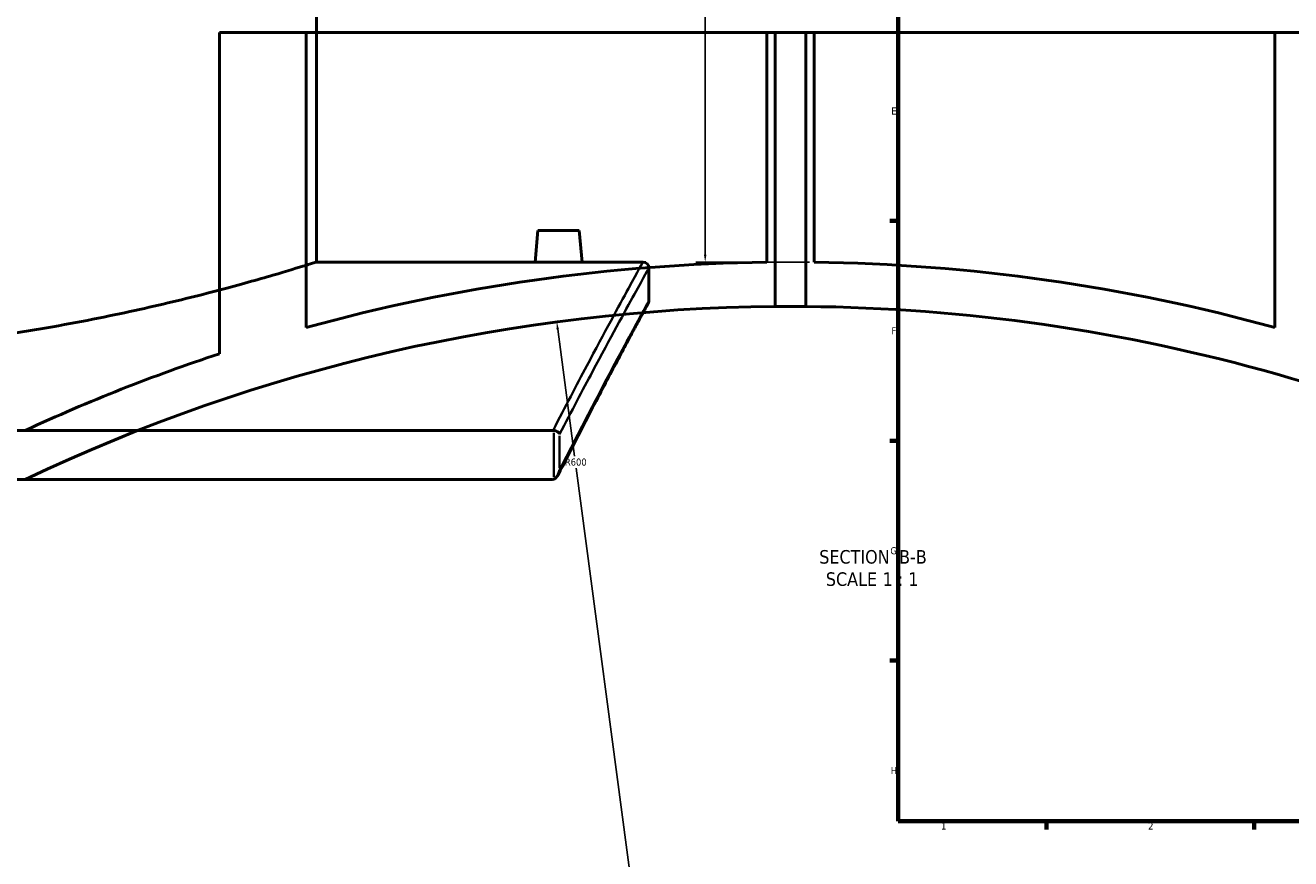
# Model space of a CAD drawing. Header units: millimetres. Extents: x -674 to 1238, y -406 to 964.
# Tile 3 of 13: x -275 to 153, y 7 to 289. Entities that reach past the tile are written whole.
import ezdxf

# ---------------------------------------------------------------- set-up
doc = ezdxf.new("R2010")
doc.units = ezdxf.units.MM
for name, color, linetype, lineweight in [('Border (ANSI)', 7, 'Continuous', 70), ('Dimension (ANSI)', 7, 'Continuous', 25), ('Symbol (ANSI)', 7, 'Continuous', 25), ('Visible (ANSI)', 7, 'Continuous', 50), ('Visible Narrow (ANSI)', 7, 'Continuous', 35)]:
    doc.layers.add(name, color=color, linetype=linetype, lineweight=lineweight)
doc.styles.add('Label Text (ANSI)', font='tahoma.ttf')
doc.styles.add('Note Text (ANSI)', font='tahoma.ttf')
doc.dimstyles.new('Default - mm (ANSI)', dxfattribs={"dimtxt": 2.4, "dimasz": 2.5, "dimexe": 3.175, "dimexo": 1.6002, "dimgap": 0.8, "dimtad": 0, "dimtoh": 1, "dimdec": 0, "dimrnd": 1e-08, "dimzin": 4, "dimdsep": 46, "dimtxsty": 'Note Text (ANSI)', "dimcen": 0.09, "dimdle": 10, "dimclrd": 256, "dimclre": 256, "dimclrt": 5, "dimadec": 1, "dimazin": 1, "dimtfac": 1.27, "dimtofl": 0, "dimtmove": 0, "dimatfit": 3, "dimfxl": 1, "dimtolj": 1, "dimtzin": 4, "dimlwd": -1, "dimlwe": -1, "dimarcsym": 0})

# ---------------------------------------------------------------- blocks, each defined once
blk = doc.blocks.new('Borders Default Border')
at = {"layer": 'Border (ANSI)'}
for p, q in [((20, 222.75), (17.2, 222.75)), ((20, 148.5), (17.2, 148.5)), ((20, 74.25), (17.2, 74.25)), ((70.08, 20), (70.08, 17.2)), ((140.17, 20), (140.17, 17.2))]:
    blk.add_line(p, q, dxfattribs=at)
at = {"layer": 'Border (ANSI)', "flags": 128}
blk.add_lwpolyline([(20, 20), (20, 574), (821, 574), (821, 20), (20, 20)], dxfattribs=at)
at = {"layer": 'Border (ANSI)', "color": 5, "true_color": 0x0000ff, "char_height": 2.4, "attachment_point": 7, "style": 'Note Text (ANSI)'}
for s, insert in [('E', (17.71, 258.68)), ('F', (17.78, 184.43)), ('G', (17.4, 110.13)), ('H', (17.53, 35.93)), ('1', (34.5, 17.2)), ('2', (104.4, 17.2))]:
    blk.add_mtext(s, dxfattribs=dict(at, insert=insert))
blk = doc.blocks.new('*D12')
at = {"layer": 'Defpoints', "color": 0, "transparency": 16777216}
for p in [(-78.46, 369.73), (-45.11, 208.84), (-8.31, 208.84)]:
    blk.add_point(p, dxfattribs=at)
at = {"layer": 'Dimension (ANSI)', "transparency": 16777216}
for p, q in [((-76.86, 369.73), (-41.93, 369.73)), ((-45.11, 367.23), (-45.11, 314.9)), ((-45.11, 211.34), (-45.11, 308.52)), ((-9.91, 208.84), (-48.28, 208.84))]:
    blk.add_line(p, q, dxfattribs=at)
for points in [[(-45.53, 367.23), (-44.69, 367.23), (-45.11, 369.73)], [(-45.53, 211.34), (-44.69, 211.34), (-45.11, 208.84)]]:
    blk.add_solid(points, dxfattribs=at)
at = {"layer": 'Dimension (ANSI)', "color": 5, "transparency": 16777216, "insert": (-46.36, 309.32), "char_height": 2.4, "attachment_point": 1, "rotation": 90, "style": 'Note Text (ANSI)'}
blk.add_mtext('\\A1;161', dxfattribs=at)
blk = doc.blocks.new('*D13')
at = {"layer": 'Defpoints', "color": 0, "transparency": 16777216}
for p in [(-95.23, 188.68), (-16.31, -406.11)]:
    blk.add_point(p, dxfattribs=at)
at = {"layer": 'Dimension (ANSI)', "transparency": 16777216}
for p, q in [((-94.9, 186.2), (-89.21, 143.33)), ((-16.31, -406.11), (-88.66, 139.23))]:
    blk.add_line(p, q, dxfattribs=at)
blk.add_solid([(-94.48, 186.26), (-95.31, 186.15), (-95.23, 188.68)], dxfattribs=at)
at = {"layer": 'Dimension (ANSI)', "color": 5, "transparency": 16777216, "insert": (-92.48, 142.53), "char_height": 2.4, "attachment_point": 1, "style": 'Note Text (ANSI)'}
blk.add_mtext('\\A1;R600', dxfattribs=at)

msp = doc.modelspace()

# ---------------------------------------------------------------- linework, layer by layer
at = {"layer": 'Visible (ANSI)'}
for p, q in [((-176.3, 208.89), (-176.3, 378.89)), ((-209.11, 286.44), (-179.81, 286.44)), ((-209.11, 286.44), (-209.11, 177.89)), ((-179.81, 186.76), (-179.81, 286.44)), ((-179.81, 286.44), (-24.31, 286.44)), ((-24.31, 286.44), (-21.51, 286.44)), ((-24.31, 286.44), (-24.31, 208.84)), ((-21.51, 193.87), (-21.51, 286.44)), ((-21.51, 286.44), (-11.11, 286.44)), ((-11.11, 286.44), (-8.31, 286.44)), ((-11.11, 286.44), (-11.11, 193.87)), ((-8.31, 208.84), (-8.31, 286.44)), ((-8.31, 286.44), (147.19, 286.44)), ((147.19, 286.44), (147.19, 186.76)), ((147.19, 286.44), (176.49, 286.44)), ((-101.6, 219.49), (-102.53, 208.89)), ((-101.6, 219.49), (-87.6, 219.49)), ((-87.6, 219.49), (-86.68, 208.89)), ((-176.3, 208.89), (-102.53, 208.89)), ((-86.68, 208.89), (-66.1, 208.89)), ((-64.1, 206.89), (-64.1, 195.89)), ((-96.46, 152.02), (-641.75, 152.02)), ((-641.34, 135.45), (-96.87, 135.45))]:
    msp.add_line(p, q, dxfattribs=at)
for centre, radius, start, end in [((-16.31, -406.11), 615, 90.74533, 105.41768), ((-66.1, 206.89), 2, 0, 90), ((-16.31, -406.11), 615, 74.58232, 89.25467), ((-16.31, -406.11), 600, 90.49657, 115.4993), ((-66.1, 195.89), 2, 331.4622, 0), ((-16.31, -406.11), 600, 58.72043, 89.50343), ((-16.31, -406.11), 615, 108.27004, 114.83459)]:
    msp.add_arc(centre, radius, start, end, dxfattribs=at)
for points, knots in [([(-176.3, 208.89), (-176.3, 208.89), (-176.59, 208.8), (-177.8, 208.43), (-178.71, 208.14), (-182.4, 207.01), (-186.14, 205.86), (-196.01, 202.99), (-202.13, 201.25), (-216.26, 197.52), (-224.26, 195.53), (-241.29, 191.66), (-250.91, 189.64), (-271.88, 185.84), (-283.23, 184.05), (-306.96, 181.07), (-319.35, 179.88), (-338.08, 178.68), (-344.35, 178.38), (-356.81, 177.99), (-363.01, 177.89), (-375.2, 177.89), (-381.4, 177.99), (-393.86, 178.38), (-400.13, 178.68), (-418.86, 179.88), (-431.25, 181.07), (-454.98, 184.05), (-466.33, 185.84), (-487.3, 189.64), (-496.92, 191.66), (-513.95, 195.53), (-521.95, 197.52), (-536.07, 201.25), (-542.2, 202.99), (-552.07, 205.86), (-555.81, 207.01), (-559.5, 208.14), (-560.41, 208.43), (-561.61, 208.8), (-561.9, 208.89), (-561.9, 208.89)], [29.264409, 29.264409, 29.264409, 29.264409, 31.093107, 31.093107, 32.921804, 32.921804, 36.5792, 36.5792, 40.236596, 40.236596, 43.893992, 43.893992, 47.552698, 47.552698, 51.211405, 51.211405, 54.870111, 54.870111, 56.699464, 56.699464, 58.528817, 58.528817, 60.35817, 60.35817, 62.187524, 62.187524, 65.84623, 65.84623, 69.504936, 69.504936, 73.163643, 73.163643, 76.821038, 76.821038, 80.478434, 80.478434, 84.13583, 84.13583, 85.964528, 85.964528, 87.793226, 87.793226, 87.793226, 87.793226]), ([(-86.68, 208.89), (-86.68, 208.89), (-86.88, 208.89), (-87.68, 208.88), (-88.29, 208.88), (-89.7, 208.86), (-90.59, 208.86), (-92.55, 208.85), (-93.61, 208.84), (-95.6, 208.84), (-96.66, 208.85), (-98.62, 208.86), (-99.51, 208.86), (-100.91, 208.88), (-101.52, 208.88), (-102.33, 208.89), (-102.53, 208.89), (-102.53, 208.89)], [1.194807, 1.194807, 1.194807, 1.194807, 1.493489, 1.493489, 1.792172, 1.792172, 2.090893, 2.090893, 2.389614, 2.389614, 2.688334, 2.688334, 2.987055, 2.987055, 3.285738, 3.285738, 3.58442, 3.58442, 3.58442, 3.58442]), ([(-64.35, 194.94), (-64.35, 194.94), (-64.46, 194.74), (-64.89, 193.94), (-65.21, 193.35), (-66.08, 191.75), (-66.61, 190.76), (-67.9, 188.38), (-68.65, 187), (-70.34, 183.84), (-71.29, 182.07), (-73.39, 178.15), (-74.53, 176), (-77.01, 171.33), (-78.34, 168.81), (-81.17, 163.41), (-82.68, 160.53), (-85.85, 154.42), (-87.52, 151.18), (-91.01, 144.38), (-92.83, 140.8), (-94.72, 137.06)], [33.54313, 33.54313, 33.54313, 33.54313, 36.228145, 36.228145, 38.913159, 38.913159, 41.598174, 41.598174, 44.283189, 44.283189, 46.968203, 46.968203, 49.653218, 49.653218, 52.338233, 52.338233, 55.023247, 55.023247, 57.708262, 57.708262, 60.393276, 60.393276, 60.393276, 60.393276]), ([(-11.11, 193.87), (-11.11, 193.87), (-11.24, 193.87), (-11.77, 193.88), (-12.17, 193.88), (-13.09, 193.89), (-13.68, 193.89), (-14.96, 193.89), (-15.66, 193.89), (-16.96, 193.89), (-17.66, 193.89), (-18.94, 193.89), (-19.52, 193.89), (-20.45, 193.88), (-20.85, 193.88), (-21.38, 193.87), (-21.51, 193.87), (-21.51, 193.87)], [0, 0, 0, 0, 0.195878, 0.195878, 0.391756, 0.391756, 0.587634, 0.587634, 0.783513, 0.783513, 0.979391, 0.979391, 1.175269, 1.175269, 1.371147, 1.371147, 1.567025, 1.567025, 1.567025, 1.567025]), ([(-94.24, 150.74), (-94.24, 150.74), (-94.24, 150.75), (-94.29, 150.88), (-94.37, 151.02), (-94.59, 151.28), (-94.73, 151.4), (-95.07, 151.64), (-95.29, 151.75), (-95.73, 151.91), (-95.95, 151.97), (-96.18, 152)], [-0.2974465, -0.2974465, -0.2974465, -0.2974465, -0.2966962, -0.2966962, -0.222057, -0.222057, -0.1494356, -0.1494356, -0.0693112, -0.0693112, 0, 0, 0, 0]), ([(-96.18, 135.57), (-96.01, 135.63), (-95.85, 135.72), (-95.51, 135.98), (-95.31, 136.18), (-94.89, 136.72), (-94.7, 137.07), (-94.41, 137.8), (-94.3, 138.2), (-94.24, 138.6), (-94.24, 138.61), (-94.24, 138.61)], [-0.430054, -0.430054, -0.430054, -0.430054, -0.363391, -0.363391, -0.2677811, -0.2677811, -0.1409515, -0.1409515, 0, 0, 0.0011706, 0.0011706, 0.0011706, 0.0011706]), ([(-96.18, 135.57), (-96.27, 135.54), (-96.36, 135.51), (-96.59, 135.46), (-96.73, 135.45), (-96.87, 135.45)], [0.29772155, 0.29772155, 0.29772155, 0.29772155, 0.32559553, 0.32559553, 0.36784666, 0.36784666, 0.36784666, 0.36784666])]:
    msp.add_open_spline(points, degree=3, knots=knots, dxfattribs=at)
msp.add_open_spline([(-96.46, 152.02), (-96.37, 152.02), (-96.27, 152.02), (-96.18, 152)], degree=3, dxfattribs=at)
at = {"layer": 'Visible Narrow (ANSI)'}
for p, q in [((-96.18, 151.18), (-96.18, 136.39)), ((-94.24, 139.22), (-94.24, 150.14))]:
    msp.add_line(p, q, dxfattribs=at)
for points, knots in [([(-66.1, 208.89), (-66.1, 208.89), (-67.77, 205.89), (-74.23, 194.07), (-79.02, 185.25), (-88.51, 167.34), (-92.31, 160.07), (-96.46, 152.02)], [-27.802084, -27.802084, -27.802084, -27.802084, -17.337249, -17.337249, -6.872418, -6.872418, -1.008322, -1.008322, -1.008322, -1.008322]), ([(-94.24, 150.74), (-90.19, 158.55), (-86.47, 165.62), (-77.04, 183.33), (-72.25, 192.11), (-65.77, 203.9), (-64.1, 206.89), (-64.1, 206.89)], [1.139061, 1.139061, 1.139061, 1.139061, 6.872418, 6.872418, 17.337249, 17.337249, 27.802084, 27.802084, 27.802084, 27.802084]), ([(-64.1, 195.89), (-64.1, 195.89), (-65.72, 192.94), (-72.01, 181.28), (-76.67, 172.59), (-86.06, 154.61), (-89.97, 147.03), (-94.24, 138.61)], [33.54313, 33.54313, 33.54313, 33.54313, 43.854976, 43.854976, 54.166816, 54.166816, 60.238429, 60.238429, 60.238429, 60.238429])]:
    msp.add_open_spline(points, degree=3, knots=knots, dxfattribs=at)

# ---------------------------------------------------------------- block references
msp.add_blockref('Borders Default Border', (0, 0))

# ---------------------------------------------------------------- texts
at = {"layer": 'Symbol (ANSI)', "char_height": 4.572, "attachment_point": 7, "style": 'Label Text (ANSI)'}
for s, insert in [('SECTION', (-6.6, 106.94)), (' B-B', (18.63, 107.03)), ('SCALE', (-4.38, 99.42)), (' 1 : 1', (13.09, 99.5))]:
    msp.add_mtext(s, dxfattribs=dict(at, insert=insert))

# ---------------------------------------------------------------- dimensions: what is measured, and where the dimension line sits
at = {"layer": 'Dimension (ANSI)'}
dim = msp.add_linear_dim(base=(-45.11, 208.84), p1=(-78.46, 369.73), p2=(-8.31, 208.84), angle=90, dimstyle='Default - mm (ANSI)', override={"dimgap": 0.8, "dimtoh": 0, "dimdec": 0, "dimtol": 0, "dimlim": 0, "dimtp": 0, "dimtm": 0, "dimtdec": 2, "dimatfit": 1}, dxfattribs=at)
dim.commit()
dim.dimension.update_dxf_attribs({"geometry": '*D12', "text_midpoint": (-45.11, 311.71), "dimtype": 160})
dim = msp.add_radius_dim(center=(-16.31, -406.11), mpoint=(-95.23, 188.68), dimstyle='Default - mm (ANSI)', override={"dimgap": 0.8, "dimtih": 1, "dimdec": 0, "dimlfac": 1, "dimcen": 0, "dimdle": 0, "dimtol": 0, "dimlim": 0, "dimtp": 0, "dimtm": 0, "dimtdec": 2, "dimtmove": 2}, dxfattribs=at)
dim.commit()
dim.dimension.update_dxf_attribs({"geometry": '*D13', "text_midpoint": (-88.94, 141.28), "dimtype": 164})

doc.saveas('drawing.dxf')
